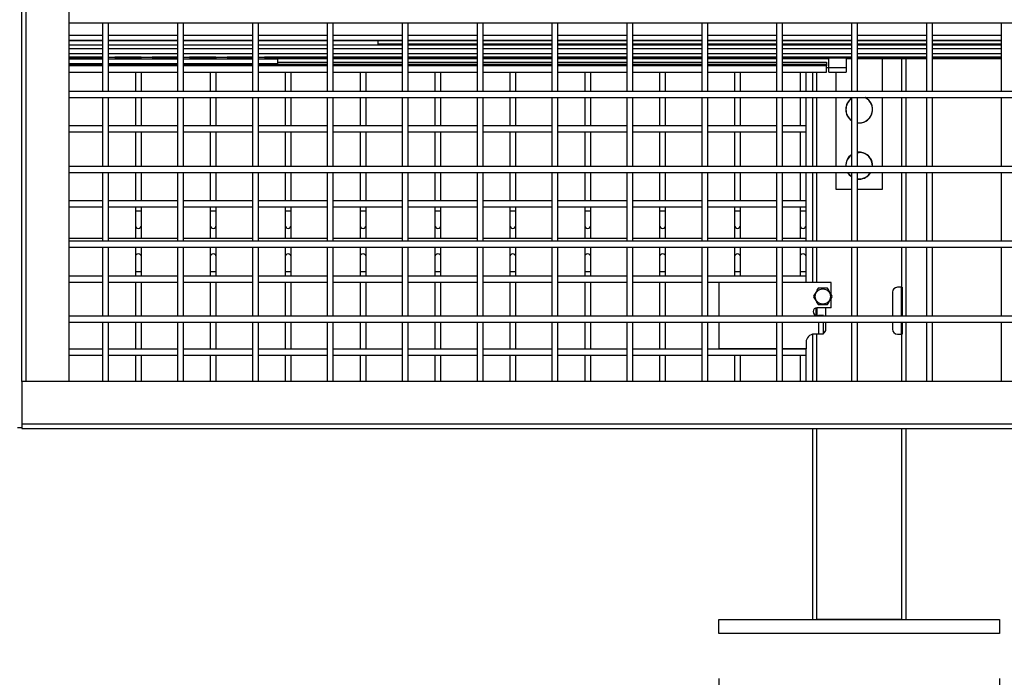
# Model space of a CAD drawing. Header units: inches. Extents: x 0.2 to 10.8, y 0.2 to 8.2.
# Tile 7 of 42: x 2.623 to 3.719, y 2.018 to 2.75. Entities that reach past the tile are written whole.
import ezdxf

# ---------------------------------------------------------------- set-up
doc = ezdxf.new("R2010")
doc.units = ezdxf.units.IN
doc.header["$MEASUREMENT"] = 0
doc.layers.add('DIMENSIONS', color=140, linetype='Continuous', lineweight=25)
doc.styles.add('SLDTEXTSTYLE0', font='TXT', dxfattribs={"width": 0.7})
doc.dimstyles.new('SLDDIMSTYLE0', dxfattribs={"dimtxt": 0.084961, "dimasz": 0.13, "dimexe": 0, "dimexo": 0.0625, "dimgap": 0.02124, "dimtad": 0, "dimtih": 1, "dimtoh": 1, "dimlfac": 24, "dimrnd": 1e-09, "dimzin": 12, "dimdsep": 46, "dimtxsty": 'SLDTEXTSTYLE0', "dimsah": 1, "dimcen": 0.09, "dimadec": 0, "dimazin": 3, "dimtfac": 1, "dimtofl": 0, "dimtmove": 0, "dimatfit": 3, "dimfxl": 0, "dimfrac": 2, "dimtolj": 1, "dimtzin": 12, "dimarcsym": 0})
doc.dimstyles.new('SLDDIMSTYLE1', dxfattribs={"dimtxt": 0.084961, "dimasz": 0.13, "dimexe": 0, "dimexo": 0.0625, "dimgap": 0.02124, "dimtad": 0, "dimtih": 1, "dimtoh": 1, "dimlfac": 24, "dimrnd": 1e-09, "dimzin": 4, "dimdsep": 46, "dimtxsty": 'SLDTEXTSTYLE0', "dimsah": 1, "dimcen": 0.09, "dimadec": 0, "dimazin": 1, "dimtfac": 1, "dimtmove": 0, "dimatfit": 0, "dimfxl": 0, "dimfrac": 2, "dimtolj": 1, "dimtzin": 12, "dimarcsym": 0})

# ---------------------------------------------------------------- blocks, each defined once
blk = doc.blocks.new('_D_3')
at = {"layer": 'DIMENSIONS'}
for p, q in [((1.6822, 2.0171), (1.6822, 1.3894)), ((3.4009, 2.0171), (3.4009, 1.3894)), ((1.6822, 1.5144), (2.2298, 1.5144)), ((2.3449, 1.5144), (2.3164, 1.5144)), ((2.3164, 1.5144), (2.3164, 1.3793)), ((2.7388, 1.5144), (2.7673, 1.5144)), ((2.7673, 1.5144), (2.7673, 1.3793)), ((3.4009, 1.5144), (2.8539, 1.5144)), ((2.3164, 1.3793), (2.3449, 1.3793)), ((2.7673, 1.3793), (2.7388, 1.3793))]:
    blk.add_line(p, q, dxfattribs=at)
for points in [[(1.6822, 1.5144), (1.8122, 1.4944), (1.8122, 1.5344)], [(3.4009, 1.5144), (3.2709, 1.5344), (3.2709, 1.4944)]]:
    blk.add_solid(points, dxfattribs=at)
at = {"layer": 'DIMENSIONS', "char_height": 0.08333, "attachment_point": 1, "style": 'SLDTEXTSTYLE0'}
for s, insert in [('41.25', (2.3803, 1.6408)), ('1047.8', (2.3449, 1.4868))]:
    blk.add_mtext(s, dxfattribs=dict(at, insert=insert))
blk = doc.blocks.new('_D_4')
at = {"layer": 'DIMENSIONS'}
for p, q in [((3.4009, 2.0171), (3.4009, 1.7484)), ((3.7134, 2.0171), (3.7134, 1.7484)), ((3.4009, 1.8734), (3.1509, 1.8734)), ((3.7134, 1.8734), (3.9325, 1.8734)), ((4.0477, 1.8734), (4.0191, 1.8734)), ((4.0191, 1.8734), (4.0191, 1.7384)), ((4.3708, 1.8734), (4.3993, 1.8734)), ((4.3993, 1.8734), (4.3993, 1.7384)), ((4.0191, 1.7384), (4.0477, 1.7384)), ((4.3993, 1.7384), (4.3708, 1.7384))]:
    blk.add_line(p, q, dxfattribs=at)
for points in [[(3.4009, 1.8734), (3.2709, 1.8934), (3.2709, 1.8534)], [(3.7134, 1.8734), (3.8434, 1.8534), (3.8434, 1.8934)]]:
    blk.add_solid(points, dxfattribs=at)
at = {"layer": 'DIMENSIONS', "char_height": 0.08333, "attachment_point": 1, "style": 'SLDTEXTSTYLE0'}
for s, insert in [('7.50', (4.083, 1.9998)), ('190.5', (4.0477, 1.8458))]:
    blk.add_mtext(s, dxfattribs=dict(at, insert=insert))
blk = doc.blocks.new('_D_5')
at = {"layer": 'DIMENSIONS'}
for p, q in [((3.7134, 2.0171), (3.7134, 1.3894)), ((5.4322, 2.0171), (5.4322, 1.3894)), ((3.7134, 1.5144), (4.3208, 1.5144)), ((4.4359, 1.5144), (4.4074, 1.5144)), ((4.4074, 1.5144), (4.4074, 1.3793)), ((4.8298, 1.5144), (4.8583, 1.5144)), ((4.8583, 1.5144), (4.8583, 1.3793)), ((5.4322, 1.5144), (4.9449, 1.5144)), ((4.4074, 1.3793), (4.4359, 1.3793)), ((4.8583, 1.3793), (4.8298, 1.3793))]:
    blk.add_line(p, q, dxfattribs=at)
for points in [[(3.7134, 1.5144), (3.8434, 1.4944), (3.8434, 1.5344)], [(5.4322, 1.5144), (5.3022, 1.5344), (5.3022, 1.4944)]]:
    blk.add_solid(points, dxfattribs=at)
at = {"layer": 'DIMENSIONS', "char_height": 0.08333, "attachment_point": 1, "style": 'SLDTEXTSTYLE0'}
for s, insert in [('41.25', (4.4713, 1.6408)), ('1047.8', (4.4359, 1.4868))]:
    blk.add_mtext(s, dxfattribs=dict(at, insert=insert))

msp = doc.modelspace()

# ---------------------------------------------------------------- linework, layer by layer
for p, q in [((2.62564, 2.34758), (2.62564, 4.9942)), ((2.63044, 2.34758), (2.63044, 4.9942)), ((2.67772, 4.9942), (2.67772, 2.34758)), ((2.67772, 2.74716), (4.52147, 2.74716)), ((2.71532, 2.74716), (2.71532, 2.67049)), ((2.72199, 2.67049), (2.72199, 2.74716)), ((2.79866, 2.74716), (2.79866, 2.67049)), ((2.80532, 2.67049), (2.80532, 2.74716)), ((2.88199, 2.74716), (2.88199, 2.67049)), ((2.88866, 2.67049), (2.88866, 2.74716)), ((2.96532, 2.74716), (2.96532, 2.67049)), ((2.97199, 2.67049), (2.97199, 2.74716)), ((3.04866, 2.74716), (3.04866, 2.67049)), ((3.05532, 2.67049), (3.05532, 2.74716)), ((3.13199, 2.74716), (3.13199, 2.67049)), ((3.13866, 2.67049), (3.13866, 2.74716)), ((3.21532, 2.74716), (3.21532, 2.67049)), ((3.22199, 2.67049), (3.22199, 2.74716)), ((3.29866, 2.74716), (3.29866, 2.67049)), ((3.30532, 2.67049), (3.30532, 2.74716)), ((3.38199, 2.74716), (3.38199, 2.67049)), ((3.38866, 2.67049), (3.38866, 2.74716)), ((3.46532, 2.74716), (3.46532, 2.67049)), ((3.47199, 2.67049), (3.47199, 2.74716)), ((3.54866, 2.74716), (3.54866, 2.67049)), ((3.55532, 2.67049), (3.55532, 2.74716)), ((3.63199, 2.74716), (3.63199, 2.67049)), ((3.63866, 2.67049), (3.63866, 2.74716)), ((3.71532, 2.74716), (3.71532, 2.67049)), ((2.71532, 2.73289), (2.67772, 2.73289)), ((2.79866, 2.73289), (2.72199, 2.73289)), ((2.88199, 2.73289), (2.80532, 2.73289)), ((2.96532, 2.73289), (2.88866, 2.73289)), ((3.04866, 2.73289), (2.97199, 2.73289)), ((3.13199, 2.73289), (3.05532, 2.73289)), ((3.21532, 2.73289), (3.13866, 2.73289)), ((3.29866, 2.73289), (3.22199, 2.73289)), ((3.38199, 2.73289), (3.30532, 2.73289)), ((3.46532, 2.73289), (3.38866, 2.73289)), ((3.54866, 2.73289), (3.47199, 2.73289)), ((3.63199, 2.73289), (3.55532, 2.73289)), ((3.71532, 2.73289), (3.63866, 2.73289)), ((2.67772, 2.72778), (2.71532, 2.72778)), ((2.67772, 2.72728), (2.71532, 2.72728)), ((2.67772, 2.72233), (2.71532, 2.72233)), ((2.71532, 2.72208), (2.67772, 2.72208)), ((2.67772, 2.71838), (2.71532, 2.71838)), ((2.72199, 2.72778), (2.79866, 2.72778)), ((2.72199, 2.72728), (2.79866, 2.72728)), ((2.72199, 2.72233), (2.79866, 2.72233)), ((2.79866, 2.72208), (2.72199, 2.72208)), ((2.72199, 2.71838), (2.79866, 2.71838)), ((2.80532, 2.72778), (2.88199, 2.72778)), ((2.80532, 2.72728), (2.88199, 2.72728)), ((2.80532, 2.72233), (2.88199, 2.72233)), ((2.88199, 2.72208), (2.80532, 2.72208)), ((2.80532, 2.71838), (2.88199, 2.71838)), ((2.88866, 2.72778), (2.96532, 2.72778)), ((2.88866, 2.72728), (2.96532, 2.72728)), ((2.88866, 2.72233), (2.96532, 2.72233)), ((2.96532, 2.72208), (2.88866, 2.72208)), ((2.88866, 2.71838), (2.96532, 2.71838)), ((2.97199, 2.72778), (3.04866, 2.72778)), ((2.97199, 2.72728), (3.04866, 2.72728)), ((2.97199, 2.72233), (3.03711, 2.72233)), ((3.04866, 2.72208), (2.97199, 2.72208)), ((2.97199, 2.71838), (3.04866, 2.71838)), ((3.02209, 2.72336), (3.02209, 2.72723)), ((3.04866, 2.72723), (3.02209, 2.72723)), ((3.04866, 2.72336), (3.02209, 2.72336)), ((3.04856, 2.72208), (3.04869, 2.72233)), ((3.05532, 2.72778), (3.13199, 2.72778)), ((3.05532, 2.72728), (3.13199, 2.72728)), ((3.13199, 2.72723), (3.05532, 2.72723)), ((3.13199, 2.72336), (3.05532, 2.72336)), ((3.05532, 2.72233), (3.07877, 2.72233)), ((3.13199, 2.72208), (3.05532, 2.72208)), ((3.05532, 2.71838), (3.13199, 2.71838)), ((3.09023, 2.72208), (3.09078, 2.72336)), ((3.09036, 2.72233), (3.12044, 2.72233)), ((3.13189, 2.72208), (3.13203, 2.72233)), ((3.13866, 2.72778), (3.21532, 2.72778)), ((3.13866, 2.72728), (3.21532, 2.72728)), ((3.21532, 2.72723), (3.13866, 2.72723)), ((3.21532, 2.72336), (3.13866, 2.72336)), ((3.13866, 2.72233), (3.16211, 2.72233)), ((3.21532, 2.72208), (3.13866, 2.72208)), ((3.13866, 2.71838), (3.21532, 2.71838)), ((3.17356, 2.72208), (3.17412, 2.72336)), ((3.17369, 2.72233), (3.20377, 2.72233)), ((3.21523, 2.72208), (3.21536, 2.72233)), ((3.22199, 2.72778), (3.29866, 2.72778)), ((3.22199, 2.72728), (3.29866, 2.72728)), ((3.29866, 2.72723), (3.22199, 2.72723)), ((3.29866, 2.72336), (3.22199, 2.72336)), ((3.22199, 2.72233), (3.29866, 2.72233)), ((3.29866, 2.72208), (3.22199, 2.72208)), ((3.22199, 2.71838), (3.29866, 2.71838)), ((3.30532, 2.72778), (3.38199, 2.72778)), ((3.30532, 2.72728), (3.38199, 2.72728)), ((3.38199, 2.72723), (3.30532, 2.72723)), ((3.38199, 2.72336), (3.30532, 2.72336)), ((3.30532, 2.72233), (3.38199, 2.72233)), ((3.38199, 2.72208), (3.30532, 2.72208)), ((3.30532, 2.71838), (3.38199, 2.71838)), ((3.38866, 2.72778), (3.46532, 2.72778)), ((3.38866, 2.72728), (3.46532, 2.72728)), ((3.46532, 2.72723), (3.38866, 2.72723)), ((3.46532, 2.72336), (3.38866, 2.72336)), ((3.38866, 2.72233), (3.46532, 2.72233)), ((3.46532, 2.72208), (3.38866, 2.72208)), ((3.38866, 2.71838), (3.46532, 2.71838)), ((3.47199, 2.72778), (3.54866, 2.72778)), ((3.47199, 2.72728), (3.54866, 2.72728)), ((3.54866, 2.72723), (3.47199, 2.72723)), ((3.54866, 2.72336), (3.47199, 2.72336)), ((3.47199, 2.72233), (3.54866, 2.72233)), ((3.54866, 2.72208), (3.47199, 2.72208)), ((3.47199, 2.71838), (3.54866, 2.71838)), ((3.55532, 2.72778), (3.63199, 2.72778)), ((3.55532, 2.72728), (3.63199, 2.72728)), ((3.63199, 2.72723), (3.55532, 2.72723)), ((3.63199, 2.72336), (3.55532, 2.72336)), ((3.55532, 2.72233), (3.63199, 2.72233)), ((3.63199, 2.72208), (3.55532, 2.72208)), ((3.55532, 2.71838), (3.63199, 2.71838)), ((3.63866, 2.72778), (3.71532, 2.72778)), ((3.63866, 2.72728), (3.71532, 2.72728)), ((3.71532, 2.72723), (3.63866, 2.72723)), ((3.71532, 2.72336), (3.63866, 2.72336)), ((3.63866, 2.72233), (3.71532, 2.72233)), ((3.71532, 2.72208), (3.63866, 2.72208)), ((3.63866, 2.71838), (3.71532, 2.71838)), ((2.71532, 2.71247), (2.67772, 2.71247)), ((2.67772, 2.7088), (2.71532, 2.7088)), ((2.71532, 2.7086), (2.67772, 2.7086)), ((2.67772, 2.7071), (2.71532, 2.7071)), ((2.71532, 2.70643), (2.67772, 2.70643)), ((2.71532, 2.70667), (2.71523, 2.70643)), ((2.79866, 2.71247), (2.72199, 2.71247)), ((2.72199, 2.7088), (2.79866, 2.7088)), ((2.79866, 2.70643), (2.72199, 2.70643)), ((2.75808, 2.7086), (2.72878, 2.7086)), ((2.72969, 2.7071), (2.75717, 2.7071)), ((2.79866, 2.7086), (2.77045, 2.7086)), ((2.77136, 2.7071), (2.79866, 2.7071)), ((2.79866, 2.70667), (2.79857, 2.70643)), ((2.88199, 2.71247), (2.80532, 2.71247)), ((2.80532, 2.7088), (2.88199, 2.7088)), ((2.88199, 2.70643), (2.80532, 2.70643)), ((2.84142, 2.7086), (2.81212, 2.7086)), ((2.81303, 2.7071), (2.8405, 2.7071)), ((2.88199, 2.7086), (2.85378, 2.7086)), ((2.85469, 2.7071), (2.88199, 2.7071)), ((2.88199, 2.70667), (2.8819, 2.70643)), ((2.96532, 2.71247), (2.88866, 2.71247)), ((2.88866, 2.7088), (2.96532, 2.7088)), ((2.9101, 2.70643), (2.88866, 2.70643)), ((2.96532, 2.7086), (2.89545, 2.7086)), ((2.89636, 2.7071), (2.96532, 2.7071)), ((2.9101, 2.70643), (2.9101, 2.70122)), ((3.04866, 2.71247), (2.97199, 2.71247)), ((2.97199, 2.7088), (3.04866, 2.7088)), ((3.04866, 2.7086), (2.97199, 2.7086)), ((2.97199, 2.7071), (3.04866, 2.7071)), ((3.13199, 2.71247), (3.05532, 2.71247)), ((3.05532, 2.7088), (3.13199, 2.7088)), ((3.13199, 2.7086), (3.05532, 2.7086)), ((3.05532, 2.7071), (3.13199, 2.7071)), ((3.21532, 2.71247), (3.13866, 2.71247)), ((3.13866, 2.7088), (3.21532, 2.7088)), ((3.21532, 2.7086), (3.13866, 2.7086)), ((3.13866, 2.7071), (3.21532, 2.7071)), ((3.29866, 2.71247), (3.22199, 2.71247)), ((3.22199, 2.7088), (3.29866, 2.7088)), ((3.29866, 2.7086), (3.22199, 2.7086)), ((3.22199, 2.7071), (3.29866, 2.7071)), ((3.38199, 2.71247), (3.30532, 2.71247)), ((3.30532, 2.7088), (3.38199, 2.7088)), ((3.38199, 2.7086), (3.30532, 2.7086)), ((3.30532, 2.7071), (3.38199, 2.7071)), ((3.46532, 2.71247), (3.38866, 2.71247)), ((3.38866, 2.7088), (3.46532, 2.7088)), ((3.46532, 2.7086), (3.38866, 2.7086)), ((3.38866, 2.7071), (3.46532, 2.7071)), ((3.54866, 2.71247), (3.47199, 2.71247)), ((3.47199, 2.7088), (3.54866, 2.7088)), ((3.54866, 2.7086), (3.47199, 2.7086)), ((3.47199, 2.7071), (3.52329, 2.7071)), ((3.54287, 2.70756), (3.52329, 2.70756)), ((3.52329, 2.69698), (3.52329, 2.70756)), ((3.54287, 2.70756), (3.54287, 2.69692)), ((3.54287, 2.7071), (3.54866, 2.7071)), ((3.63199, 2.71247), (3.55532, 2.71247)), ((3.55532, 2.7088), (3.63199, 2.7088)), ((3.63199, 2.7086), (3.55532, 2.7086)), ((3.55532, 2.7071), (3.63199, 2.7071)), ((3.58324, 2.67049), (3.58324, 2.7071)), ((3.60428, 2.7071), (3.60428, 2.67049)), ((3.60928, 2.67049), (3.60928, 2.7071)), ((3.71532, 2.71247), (3.63866, 2.71247)), ((3.63866, 2.7088), (3.71532, 2.7088)), ((3.71532, 2.7086), (3.63866, 2.7086)), ((3.63866, 2.7071), (3.71532, 2.7071)), ((2.71532, 2.70122), (2.67772, 2.70122)), ((2.71532, 2.70061), (2.67772, 2.70061)), ((2.71532, 2.699), (2.67772, 2.699)), ((2.71523, 2.70122), (2.71532, 2.70098)), ((2.79866, 2.70122), (2.72199, 2.70122)), ((2.79866, 2.70061), (2.72199, 2.70061)), ((2.79866, 2.699), (2.72199, 2.699)), ((2.72971, 2.7006), (2.72996, 2.70122)), ((2.77138, 2.7006), (2.77163, 2.70122)), ((2.79857, 2.70122), (2.79866, 2.70098)), ((2.88199, 2.70122), (2.80532, 2.70122)), ((2.88199, 2.70061), (2.80532, 2.70061)), ((2.88199, 2.699), (2.80532, 2.699)), ((2.81305, 2.7006), (2.8133, 2.70122)), ((2.85471, 2.7006), (2.85496, 2.70122)), ((2.8819, 2.70122), (2.88199, 2.70098)), ((2.9101, 2.70122), (2.88866, 2.70122)), ((2.96532, 2.70061), (2.88866, 2.70061)), ((2.96532, 2.699), (2.88866, 2.699)), ((2.89638, 2.7006), (2.89663, 2.70122)), ((2.9101, 2.7032), (2.96532, 2.7032)), ((2.97199, 2.7032), (3.04866, 2.7032)), ((3.04866, 2.70061), (2.97199, 2.70061)), ((3.04866, 2.699), (2.97199, 2.699)), ((3.05532, 2.7032), (3.13199, 2.7032)), ((3.13199, 2.70061), (3.05532, 2.70061)), ((3.13199, 2.699), (3.05532, 2.699)), ((3.13866, 2.7032), (3.21532, 2.7032)), ((3.21532, 2.70061), (3.13866, 2.70061)), ((3.21532, 2.699), (3.13866, 2.699)), ((3.22199, 2.7032), (3.29866, 2.7032)), ((3.29866, 2.70061), (3.22199, 2.70061)), ((3.29866, 2.699), (3.22199, 2.699)), ((3.30532, 2.7032), (3.38199, 2.7032)), ((3.38199, 2.70061), (3.30532, 2.70061)), ((3.38199, 2.699), (3.30532, 2.699)), ((3.38866, 2.7032), (3.46532, 2.7032)), ((3.46532, 2.70061), (3.38866, 2.70061)), ((3.46532, 2.699), (3.38866, 2.699)), ((3.47199, 2.7032), (3.52079, 2.7032)), ((3.52079, 2.70061), (3.47199, 2.70061)), ((3.52079, 2.699), (3.47199, 2.699)), ((3.52079, 2.7032), (3.52079, 2.70061)), ((3.52079, 2.70061), (3.52079, 2.699)), ((3.52079, 2.69197), (3.52079, 2.699)), ((3.52079, 2.69727), (3.52329, 2.69727)), ((3.54287, 2.69692), (3.52329, 2.69698)), ((3.52329, 2.692), (3.52329, 2.69698)), ((3.54287, 2.69692), (3.54287, 2.692)), ((2.67772, 2.69197), (2.71532, 2.69197)), ((2.72199, 2.69197), (2.79866, 2.69197)), ((2.75178, 2.69197), (2.75178, 2.67049)), ((2.75844, 2.67049), (2.75844, 2.69197)), ((2.80532, 2.69197), (2.88199, 2.69197)), ((2.83511, 2.69197), (2.83511, 2.67049)), ((2.84178, 2.67049), (2.84178, 2.69197)), ((2.88866, 2.69197), (2.96532, 2.69197)), ((2.91844, 2.69197), (2.91844, 2.67049)), ((2.92511, 2.67049), (2.92511, 2.69197)), ((2.97199, 2.69197), (3.04866, 2.69197)), ((3.00178, 2.69197), (3.00178, 2.67049)), ((3.00844, 2.67049), (3.00844, 2.69197)), ((3.05532, 2.69197), (3.13199, 2.69197)), ((3.08511, 2.69197), (3.08511, 2.67049)), ((3.09178, 2.67049), (3.09178, 2.69197)), ((3.13866, 2.69197), (3.21532, 2.69197)), ((3.16844, 2.69197), (3.16844, 2.67049)), ((3.17511, 2.67049), (3.17511, 2.69197)), ((3.22199, 2.69197), (3.29866, 2.69197)), ((3.25178, 2.69197), (3.25178, 2.67049)), ((3.25844, 2.67049), (3.25844, 2.69197)), ((3.30532, 2.69197), (3.38199, 2.69197)), ((3.33511, 2.69197), (3.33511, 2.67049)), ((3.34178, 2.67049), (3.34178, 2.69197)), ((3.38866, 2.69197), (3.46532, 2.69197)), ((3.41844, 2.69197), (3.41844, 2.67049)), ((3.42511, 2.67049), (3.42511, 2.69197)), ((3.47199, 2.69197), (3.52079, 2.69197)), ((3.49136, 2.69197), (3.49136, 2.67049)), ((3.49803, 2.67049), (3.49803, 2.69197)), ((3.50511, 2.69197), (3.50511, 2.67049)), ((3.51011, 2.67049), (3.51011, 2.69197)), ((3.52329, 2.692), (3.54287, 2.692)), ((3.53115, 2.692), (3.53115, 2.67049)), ((4.52147, 2.67049), (2.67772, 2.67049)), ((2.67772, 2.66383), (4.52147, 2.66383)), ((2.71532, 2.66383), (2.71532, 2.58716)), ((2.72199, 2.58716), (2.72199, 2.66383)), ((2.75178, 2.66383), (2.75178, 2.63219)), ((2.75844, 2.63219), (2.75844, 2.66383)), ((2.79866, 2.66383), (2.79866, 2.58716)), ((2.80532, 2.58716), (2.80532, 2.66383)), ((2.83511, 2.66383), (2.83511, 2.63219)), ((2.84178, 2.63219), (2.84178, 2.66383)), ((2.88199, 2.66383), (2.88199, 2.58716)), ((2.88866, 2.58716), (2.88866, 2.66383)), ((2.91844, 2.66383), (2.91844, 2.63219)), ((2.92511, 2.63219), (2.92511, 2.66383)), ((2.96532, 2.66383), (2.96532, 2.58716)), ((2.97199, 2.58716), (2.97199, 2.66383)), ((3.00178, 2.66383), (3.00178, 2.63219)), ((3.00844, 2.63219), (3.00844, 2.66383)), ((3.04866, 2.66383), (3.04866, 2.58716)), ((3.05532, 2.58716), (3.05532, 2.66383)), ((3.08511, 2.66383), (3.08511, 2.63219)), ((3.09178, 2.63219), (3.09178, 2.66383)), ((3.13199, 2.66383), (3.13199, 2.58716)), ((3.13866, 2.58716), (3.13866, 2.66383)), ((3.16844, 2.66383), (3.16844, 2.63219)), ((3.17511, 2.63219), (3.17511, 2.66383)), ((3.21532, 2.66383), (3.21532, 2.58716)), ((3.22199, 2.58716), (3.22199, 2.66383)), ((3.25178, 2.66383), (3.25178, 2.63219)), ((3.25844, 2.63219), (3.25844, 2.66383)), ((3.29866, 2.66383), (3.29866, 2.58716)), ((3.30532, 2.58716), (3.30532, 2.66383)), ((3.33511, 2.66383), (3.33511, 2.63219)), ((3.34178, 2.63219), (3.34178, 2.66383)), ((3.38199, 2.66383), (3.38199, 2.58716)), ((3.38866, 2.58716), (3.38866, 2.66383)), ((3.41844, 2.66383), (3.41844, 2.63219)), ((3.42511, 2.63219), (3.42511, 2.66383)), ((3.46532, 2.66383), (3.46532, 2.58716)), ((3.47199, 2.58716), (3.47199, 2.66383)), ((3.49136, 2.66383), (3.49136, 2.63219)), ((3.49803, 2.63219), (3.49803, 2.66383)), ((3.50511, 2.66383), (3.50511, 2.58716)), ((3.51011, 2.58716), (3.51011, 2.66383)), ((3.53115, 2.66383), (3.53115, 2.58716)), ((3.54866, 2.66383), (3.54866, 2.58716)), ((3.55532, 2.58716), (3.55532, 2.66383)), ((3.58324, 2.58716), (3.58324, 2.66383)), ((3.60428, 2.66383), (3.60428, 2.58716)), ((3.60928, 2.58716), (3.60928, 2.66383)), ((3.63199, 2.66383), (3.63199, 2.58716)), ((3.63866, 2.58716), (3.63866, 2.66383)), ((3.71532, 2.66383), (3.71532, 2.58716)), ((2.71532, 2.63219), (2.67772, 2.63219)), ((2.79866, 2.63219), (2.72199, 2.63219)), ((2.88199, 2.63219), (2.80532, 2.63219)), ((2.96532, 2.63219), (2.88866, 2.63219)), ((3.04866, 2.63219), (2.97199, 2.63219)), ((3.13199, 2.63219), (3.05532, 2.63219)), ((3.21532, 2.63219), (3.13866, 2.63219)), ((3.29866, 2.63219), (3.22199, 2.63219)), ((3.38199, 2.63219), (3.30532, 2.63219)), ((3.46532, 2.63219), (3.38866, 2.63219)), ((3.49803, 2.63219), (3.47199, 2.63219)), ((3.49803, 2.62552), (3.49803, 2.63219)), ((3.55532, 2.63559), (3.55719, 2.63547)), ((2.67772, 2.62552), (2.71532, 2.62552)), ((2.72199, 2.62552), (2.79866, 2.62552)), ((2.75178, 2.62552), (2.75178, 2.58716)), ((2.75844, 2.58716), (2.75844, 2.62552)), ((2.80532, 2.62552), (2.88199, 2.62552)), ((2.83511, 2.62552), (2.83511, 2.58716)), ((2.84178, 2.58716), (2.84178, 2.62552)), ((2.88866, 2.62552), (2.96532, 2.62552)), ((2.91844, 2.62552), (2.91844, 2.58716)), ((2.92511, 2.58716), (2.92511, 2.62552)), ((2.97199, 2.62552), (3.04866, 2.62552)), ((3.00178, 2.62552), (3.00178, 2.58716)), ((3.00844, 2.58716), (3.00844, 2.62552)), ((3.05532, 2.62552), (3.13199, 2.62552)), ((3.08511, 2.62552), (3.08511, 2.58716)), ((3.09178, 2.58716), (3.09178, 2.62552)), ((3.13866, 2.62552), (3.21532, 2.62552)), ((3.16844, 2.62552), (3.16844, 2.58716)), ((3.17511, 2.58716), (3.17511, 2.62552)), ((3.22199, 2.62552), (3.29866, 2.62552)), ((3.25178, 2.62552), (3.25178, 2.58716)), ((3.25844, 2.58716), (3.25844, 2.62552)), ((3.30532, 2.62552), (3.38199, 2.62552)), ((3.33511, 2.62552), (3.33511, 2.58716)), ((3.34178, 2.58716), (3.34178, 2.62552)), ((3.38866, 2.62552), (3.46532, 2.62552)), ((3.41844, 2.62552), (3.41844, 2.58716)), ((3.42511, 2.58716), (3.42511, 2.62552)), ((3.47199, 2.62552), (3.49803, 2.62552)), ((3.49136, 2.62552), (3.49136, 2.58716)), ((3.49803, 2.58716), (3.49803, 2.62552)), ((3.55532, 2.60259), (3.55719, 2.60271)), ((4.52147, 2.58716), (2.67772, 2.58716)), ((2.67772, 2.58049), (4.52147, 2.58049)), ((2.71532, 2.58049), (2.71532, 2.50383)), ((2.72199, 2.50383), (2.72199, 2.58049)), ((2.75178, 2.58049), (2.75178, 2.54886)), ((2.75844, 2.54886), (2.75844, 2.58049)), ((2.79866, 2.58049), (2.79866, 2.50383)), ((2.80532, 2.50383), (2.80532, 2.58049)), ((2.83511, 2.58049), (2.83511, 2.54886)), ((2.84178, 2.54886), (2.84178, 2.58049)), ((2.88199, 2.58049), (2.88199, 2.50383)), ((2.88866, 2.50383), (2.88866, 2.58049)), ((2.91844, 2.58049), (2.91844, 2.54886)), ((2.92511, 2.54886), (2.92511, 2.58049)), ((2.96532, 2.58049), (2.96532, 2.50383)), ((2.97199, 2.50383), (2.97199, 2.58049)), ((3.00178, 2.58049), (3.00178, 2.54886)), ((3.00844, 2.54886), (3.00844, 2.58049)), ((3.04866, 2.58049), (3.04866, 2.50383)), ((3.05532, 2.50383), (3.05532, 2.58049)), ((3.08511, 2.58049), (3.08511, 2.54886)), ((3.09178, 2.54886), (3.09178, 2.58049)), ((3.13199, 2.58049), (3.13199, 2.50383)), ((3.13866, 2.50383), (3.13866, 2.58049)), ((3.16844, 2.58049), (3.16844, 2.54886)), ((3.17511, 2.54886), (3.17511, 2.58049)), ((3.21532, 2.58049), (3.21532, 2.50383)), ((3.22199, 2.50383), (3.22199, 2.58049)), ((3.25178, 2.58049), (3.25178, 2.54886)), ((3.25844, 2.54886), (3.25844, 2.58049)), ((3.29866, 2.58049), (3.29866, 2.50383)), ((3.30532, 2.50383), (3.30532, 2.58049)), ((3.33511, 2.58049), (3.33511, 2.54886)), ((3.34178, 2.54886), (3.34178, 2.58049)), ((3.38199, 2.58049), (3.38199, 2.50383)), ((3.38866, 2.50383), (3.38866, 2.58049)), ((3.41844, 2.58049), (3.41844, 2.54886)), ((3.42511, 2.54886), (3.42511, 2.58049)), ((3.46532, 2.58049), (3.46532, 2.50383)), ((3.47199, 2.50383), (3.47199, 2.58049)), ((3.49136, 2.58049), (3.49136, 2.54886)), ((3.49803, 2.54886), (3.49803, 2.58049)), ((3.50511, 2.58049), (3.50511, 2.50383)), ((3.51011, 2.50383), (3.51011, 2.58049)), ((3.53115, 2.58049), (3.53115, 2.56191)), ((3.54866, 2.58049), (3.54866, 2.50383)), ((3.55532, 2.50383), (3.55532, 2.58049)), ((3.58324, 2.56191), (3.58324, 2.58049)), ((3.60428, 2.58049), (3.60428, 2.50383)), ((3.60928, 2.50383), (3.60928, 2.58049)), ((3.63199, 2.58049), (3.63199, 2.50383)), ((3.63866, 2.50383), (3.63866, 2.58049)), ((3.71532, 2.58049), (3.71532, 2.50383)), ((3.55532, 2.57309), (3.55719, 2.57297)), ((3.53115, 2.56191), (3.54866, 2.56191)), ((3.55532, 2.56191), (3.58324, 2.56191)), ((2.71532, 2.54886), (2.67772, 2.54886)), ((2.67772, 2.54219), (2.71532, 2.54219)), ((2.79866, 2.54886), (2.72199, 2.54886)), ((2.72199, 2.54219), (2.79866, 2.54219)), ((2.75178, 2.54219), (2.75178, 2.53781)), ((2.75844, 2.53781), (2.75844, 2.54219)), ((2.88199, 2.54886), (2.80532, 2.54886)), ((2.80532, 2.54219), (2.88199, 2.54219)), ((2.83511, 2.54219), (2.83511, 2.53781)), ((2.84178, 2.53781), (2.84178, 2.54219)), ((2.96532, 2.54886), (2.88866, 2.54886)), ((2.88866, 2.54219), (2.96532, 2.54219)), ((2.91844, 2.54219), (2.91844, 2.53781)), ((2.92511, 2.53781), (2.92511, 2.54219)), ((3.04866, 2.54886), (2.97199, 2.54886)), ((2.97199, 2.54219), (3.04866, 2.54219)), ((3.00178, 2.54219), (3.00178, 2.53781)), ((3.00844, 2.53781), (3.00844, 2.54219)), ((3.13199, 2.54886), (3.05532, 2.54886)), ((3.05532, 2.54219), (3.13199, 2.54219)), ((3.08511, 2.54219), (3.08511, 2.53781)), ((3.09178, 2.53781), (3.09178, 2.54219)), ((3.21532, 2.54886), (3.13866, 2.54886)), ((3.13866, 2.54219), (3.21532, 2.54219)), ((3.16844, 2.54219), (3.16844, 2.53781)), ((3.17511, 2.53781), (3.17511, 2.54219)), ((3.29866, 2.54886), (3.22199, 2.54886)), ((3.22199, 2.54219), (3.29866, 2.54219)), ((3.25178, 2.54219), (3.25178, 2.53781)), ((3.25844, 2.53781), (3.25844, 2.54219)), ((3.38199, 2.54886), (3.30532, 2.54886)), ((3.30532, 2.54219), (3.38199, 2.54219)), ((3.33511, 2.54219), (3.33511, 2.53781)), ((3.34178, 2.53781), (3.34178, 2.54219)), ((3.46532, 2.54886), (3.38866, 2.54886)), ((3.38866, 2.54219), (3.46532, 2.54219)), ((3.41844, 2.54219), (3.41844, 2.53781)), ((3.42511, 2.53781), (3.42511, 2.54219)), ((3.49803, 2.54886), (3.47199, 2.54886)), ((3.47199, 2.54219), (3.49803, 2.54219)), ((3.49136, 2.54219), (3.49136, 2.53781)), ((3.49803, 2.54219), (3.49803, 2.54886)), ((3.49803, 2.53781), (3.49803, 2.54219)), ((2.75178, 2.53781), (2.75178, 2.52135)), ((2.75178, 2.53781), (2.75844, 2.53781)), ((2.75844, 2.52135), (2.75844, 2.53781)), ((2.83511, 2.53781), (2.83511, 2.52135)), ((2.83511, 2.53781), (2.84178, 2.53781)), ((2.84178, 2.52135), (2.84178, 2.53781)), ((2.91844, 2.53781), (2.91844, 2.52135)), ((2.91844, 2.53781), (2.92511, 2.53781)), ((2.92511, 2.52135), (2.92511, 2.53781)), ((3.00178, 2.53781), (3.00178, 2.52135)), ((3.00178, 2.53781), (3.00844, 2.53781)), ((3.00844, 2.52135), (3.00844, 2.53781)), ((3.08511, 2.53781), (3.08511, 2.52135)), ((3.08511, 2.53781), (3.09178, 2.53781)), ((3.09178, 2.52135), (3.09178, 2.53781)), ((3.16844, 2.53781), (3.16844, 2.52135)), ((3.16844, 2.53781), (3.17511, 2.53781)), ((3.17511, 2.52135), (3.17511, 2.53781)), ((3.25178, 2.53781), (3.25178, 2.52135)), ((3.25178, 2.53781), (3.25844, 2.53781)), ((3.25844, 2.52135), (3.25844, 2.53781)), ((3.33511, 2.53781), (3.33511, 2.52135)), ((3.33511, 2.53781), (3.34178, 2.53781)), ((3.34178, 2.52135), (3.34178, 2.53781)), ((3.41844, 2.53781), (3.41844, 2.52135)), ((3.41844, 2.53781), (3.42511, 2.53781)), ((3.42511, 2.52135), (3.42511, 2.53781)), ((3.49136, 2.53781), (3.49136, 2.52135)), ((3.49136, 2.53781), (3.49803, 2.53781)), ((3.49803, 2.52135), (3.49803, 2.53781)), ((2.75178, 2.52135), (2.75178, 2.50689)), ((2.75844, 2.50689), (2.75844, 2.52135)), ((2.83511, 2.52135), (2.83511, 2.50689)), ((2.84178, 2.50689), (2.84178, 2.52135)), ((2.91844, 2.52135), (2.91844, 2.50689)), ((2.92511, 2.50689), (2.92511, 2.52135)), ((3.00178, 2.52135), (3.00178, 2.50689)), ((3.00844, 2.50689), (3.00844, 2.52135)), ((3.08511, 2.52135), (3.08511, 2.50689)), ((3.09178, 2.50689), (3.09178, 2.52135)), ((3.16844, 2.52135), (3.16844, 2.50689)), ((3.17511, 2.50689), (3.17511, 2.52135)), ((3.25178, 2.52135), (3.25178, 2.50689)), ((3.25844, 2.50689), (3.25844, 2.52135)), ((3.33511, 2.52135), (3.33511, 2.50689)), ((3.34178, 2.50689), (3.34178, 2.52135)), ((3.41844, 2.52135), (3.41844, 2.50689)), ((3.42511, 2.50689), (3.42511, 2.52135)), ((3.49136, 2.52135), (3.49136, 2.50689)), ((3.49803, 2.50689), (3.49803, 2.52135)), ((2.71532, 2.50689), (2.67772, 2.50689)), ((4.52147, 2.50383), (2.67772, 2.50383)), ((2.79866, 2.50689), (2.72199, 2.50689)), ((2.88199, 2.50689), (2.80532, 2.50689)), ((2.96532, 2.50689), (2.88866, 2.50689)), ((3.04866, 2.50689), (2.97199, 2.50689)), ((3.13199, 2.50689), (3.05532, 2.50689)), ((3.21532, 2.50689), (3.13866, 2.50689)), ((3.29866, 2.50689), (3.22199, 2.50689)), ((3.38199, 2.50689), (3.30532, 2.50689)), ((3.46532, 2.50689), (3.38866, 2.50689)), ((3.49803, 2.50689), (3.47199, 2.50689)), ((3.49803, 2.50383), (3.49803, 2.50689)), ((2.67772, 2.49716), (4.52147, 2.49716)), ((2.71532, 2.49716), (2.71532, 2.42049)), ((2.72199, 2.42049), (2.72199, 2.49716)), ((2.75178, 2.49716), (2.75178, 2.48648)), ((2.75844, 2.48648), (2.75844, 2.49716)), ((2.79866, 2.49716), (2.79866, 2.42049)), ((2.80532, 2.42049), (2.80532, 2.49716)), ((2.83511, 2.49716), (2.83511, 2.48648)), ((2.84178, 2.48648), (2.84178, 2.49716)), ((2.88199, 2.49716), (2.88199, 2.42049)), ((2.88866, 2.42049), (2.88866, 2.49716)), ((2.91844, 2.49716), (2.91844, 2.48648)), ((2.92511, 2.48648), (2.92511, 2.49716)), ((2.96532, 2.49716), (2.96532, 2.42049)), ((2.97199, 2.42049), (2.97199, 2.49716)), ((3.00178, 2.49716), (3.00178, 2.48648)), ((3.00844, 2.48648), (3.00844, 2.49716)), ((3.04866, 2.49716), (3.04866, 2.42049)), ((3.05532, 2.42049), (3.05532, 2.49716)), ((3.08511, 2.49716), (3.08511, 2.48648)), ((3.09178, 2.48648), (3.09178, 2.49716)), ((3.13199, 2.49716), (3.13199, 2.42049)), ((3.13866, 2.42049), (3.13866, 2.49716)), ((3.16844, 2.49716), (3.16844, 2.48648)), ((3.17511, 2.48648), (3.17511, 2.49716)), ((3.21532, 2.49716), (3.21532, 2.42049)), ((3.22199, 2.42049), (3.22199, 2.49716)), ((3.25178, 2.49716), (3.25178, 2.48648)), ((3.25844, 2.48648), (3.25844, 2.49716)), ((3.29866, 2.49716), (3.29866, 2.42049)), ((3.30532, 2.42049), (3.30532, 2.49716)), ((3.33511, 2.49716), (3.33511, 2.48648)), ((3.34178, 2.48648), (3.34178, 2.49716)), ((3.38199, 2.49716), (3.38199, 2.42049)), ((3.38866, 2.42049), (3.38866, 2.49716)), ((3.41844, 2.49716), (3.41844, 2.48648)), ((3.42511, 2.48648), (3.42511, 2.49716)), ((3.46532, 2.49716), (3.46532, 2.42049)), ((3.47199, 2.42049), (3.47199, 2.49716)), ((3.49136, 2.49716), (3.49136, 2.48648)), ((3.49803, 2.48648), (3.49803, 2.49716)), ((3.50511, 2.49716), (3.50511, 2.45774)), ((3.51011, 2.45774), (3.51011, 2.49716)), ((3.54866, 2.49716), (3.54866, 2.42049)), ((3.55532, 2.42049), (3.55532, 2.49716)), ((3.60428, 2.49716), (3.60428, 2.45253)), ((3.60928, 2.42049), (3.60928, 2.49716)), ((3.63199, 2.49716), (3.63199, 2.42049)), ((3.63866, 2.42049), (3.63866, 2.49716)), ((3.71532, 2.49716), (3.71532, 2.42049)), ((2.75178, 2.48648), (2.75178, 2.47002)), ((2.75844, 2.47002), (2.75844, 2.48648)), ((2.83511, 2.48648), (2.83511, 2.47002)), ((2.84178, 2.47002), (2.84178, 2.48648)), ((2.91844, 2.48648), (2.91844, 2.47002)), ((2.92511, 2.47002), (2.92511, 2.48648)), ((3.00178, 2.48648), (3.00178, 2.47002)), ((3.00844, 2.47002), (3.00844, 2.48648)), ((3.08511, 2.48648), (3.08511, 2.47002)), ((3.09178, 2.47002), (3.09178, 2.48648)), ((3.16844, 2.48648), (3.16844, 2.47002)), ((3.17511, 2.47002), (3.17511, 2.48648)), ((3.25178, 2.48648), (3.25178, 2.47002)), ((3.25844, 2.47002), (3.25844, 2.48648)), ((3.33511, 2.48648), (3.33511, 2.47002)), ((3.34178, 2.47002), (3.34178, 2.48648)), ((3.41844, 2.48648), (3.41844, 2.47002)), ((3.42511, 2.47002), (3.42511, 2.48648)), ((3.49136, 2.48648), (3.49136, 2.47002)), ((3.49803, 2.47002), (3.49803, 2.48648)), ((2.75178, 2.47002), (2.75178, 2.46492)), ((2.75178, 2.47002), (2.75511, 2.47002)), ((2.75511, 2.47002), (2.75844, 2.47002)), ((2.75844, 2.46492), (2.75844, 2.47002)), ((2.83511, 2.47002), (2.83511, 2.46492)), ((2.83511, 2.47002), (2.83844, 2.47002)), ((2.83844, 2.47002), (2.84178, 2.47002)), ((2.84178, 2.46492), (2.84178, 2.47002)), ((2.91844, 2.47002), (2.91844, 2.46492)), ((2.91844, 2.47002), (2.92178, 2.47002)), ((2.92178, 2.47002), (2.92511, 2.47002)), ((2.92511, 2.46492), (2.92511, 2.47002)), ((3.00178, 2.47002), (3.00178, 2.46492)), ((3.00178, 2.47002), (3.00511, 2.47002)), ((3.00511, 2.47002), (3.00844, 2.47002)), ((3.00844, 2.46492), (3.00844, 2.47002)), ((3.08511, 2.47002), (3.08511, 2.46492)), ((3.08511, 2.47002), (3.08844, 2.47002)), ((3.08844, 2.47002), (3.09178, 2.47002)), ((3.09178, 2.46492), (3.09178, 2.47002)), ((3.16844, 2.47002), (3.16844, 2.46492)), ((3.16844, 2.47002), (3.17178, 2.47002)), ((3.17178, 2.47002), (3.17511, 2.47002)), ((3.17511, 2.46492), (3.17511, 2.47002)), ((3.25178, 2.47002), (3.25178, 2.46492)), ((3.25178, 2.47002), (3.25511, 2.47002)), ((3.25511, 2.47002), (3.25844, 2.47002)), ((3.25844, 2.46492), (3.25844, 2.47002)), ((3.33511, 2.47002), (3.33511, 2.46492)), ((3.33511, 2.47002), (3.33844, 2.47002)), ((3.33844, 2.47002), (3.34178, 2.47002)), ((3.34178, 2.46492), (3.34178, 2.47002)), ((3.41844, 2.47002), (3.41844, 2.46492)), ((3.41844, 2.47002), (3.42178, 2.47002)), ((3.42178, 2.47002), (3.42511, 2.47002)), ((3.42511, 2.46492), (3.42511, 2.47002)), ((3.49136, 2.47002), (3.49136, 2.46492)), ((3.49136, 2.47002), (3.49469, 2.47002)), ((3.49469, 2.47002), (3.49803, 2.47002)), ((3.49803, 2.46492), (3.49803, 2.47002)), ((2.71532, 2.46492), (2.67772, 2.46492)), ((2.67772, 2.45826), (2.71532, 2.45826)), ((2.79866, 2.46492), (2.72199, 2.46492)), ((2.72199, 2.45826), (2.79866, 2.45826)), ((2.75178, 2.45826), (2.75178, 2.42049)), ((2.75844, 2.42049), (2.75844, 2.45826)), ((2.88199, 2.46492), (2.80532, 2.46492)), ((2.80532, 2.45826), (2.88199, 2.45826)), ((2.83511, 2.45826), (2.83511, 2.42049)), ((2.84178, 2.42049), (2.84178, 2.45826)), ((2.96532, 2.46492), (2.88866, 2.46492)), ((2.88866, 2.45826), (2.96532, 2.45826)), ((2.91844, 2.45826), (2.91844, 2.42049)), ((2.92511, 2.42049), (2.92511, 2.45826)), ((3.04866, 2.46492), (2.97199, 2.46492)), ((2.97199, 2.45826), (3.04866, 2.45826)), ((3.00178, 2.45826), (3.00178, 2.42049)), ((3.00844, 2.42049), (3.00844, 2.45826)), ((3.13199, 2.46492), (3.05532, 2.46492)), ((3.05532, 2.45826), (3.13199, 2.45826)), ((3.08511, 2.45826), (3.08511, 2.42049)), ((3.09178, 2.42049), (3.09178, 2.45826)), ((3.21532, 2.46492), (3.13866, 2.46492)), ((3.13866, 2.45826), (3.21532, 2.45826)), ((3.16844, 2.45826), (3.16844, 2.42049)), ((3.17511, 2.42049), (3.17511, 2.45826)), ((3.29866, 2.46492), (3.22199, 2.46492)), ((3.22199, 2.45826), (3.29866, 2.45826)), ((3.25178, 2.45826), (3.25178, 2.42049)), ((3.25844, 2.42049), (3.25844, 2.45826)), ((3.38199, 2.46492), (3.30532, 2.46492)), ((3.30532, 2.45826), (3.38199, 2.45826)), ((3.33511, 2.45826), (3.33511, 2.42049)), ((3.34178, 2.42049), (3.34178, 2.45826)), ((3.46532, 2.46492), (3.38866, 2.46492)), ((3.38866, 2.45826), (3.46532, 2.45826)), ((3.4009, 2.45774), (3.4009, 2.42049)), ((3.46532, 2.45774), (3.4009, 2.45774)), ((3.41844, 2.45826), (3.41844, 2.45774)), ((3.42511, 2.45774), (3.42511, 2.45826)), ((3.49803, 2.46492), (3.47199, 2.46492)), ((3.47199, 2.45826), (3.49803, 2.45826)), ((3.5259, 2.45774), (3.47199, 2.45774)), ((3.49136, 2.45826), (3.49136, 2.45774)), ((3.49803, 2.45826), (3.49803, 2.46492)), ((3.49803, 2.45774), (3.49803, 2.45826)), ((3.5259, 2.44468), (3.5259, 2.45774)), ((3.59428, 2.44712), (3.59428, 2.42049)), ((3.60428, 2.45253), (3.59969, 2.45253)), ((3.60428, 2.45253), (3.60511, 2.45253)), ((3.60428, 2.42049), (3.60428, 2.45253)), ((3.60511, 2.45253), (3.60511, 2.42049)), ((3.5259, 2.42962), (3.5259, 2.43997)), ((3.50928, 2.42136), (3.50928, 2.42954)), ((3.5259, 2.42962), (3.51007, 2.42962)), ((3.51007, 2.42128), (3.5119, 2.42128)), ((3.51011, 2.42962), (3.51011, 2.42128)), ((3.51749, 2.42128), (3.5119, 2.42128)), ((3.5119, 2.42128), (3.5119, 2.42049)), ((3.51749, 2.42049), (3.51749, 2.42128)), ((3.52011, 2.42049), (3.52011, 2.42962)), ((4.52147, 2.42049), (2.67772, 2.42049)), ((2.67772, 2.41383), (4.52147, 2.41383)), ((2.71532, 2.41383), (2.71532, 2.34758)), ((2.72199, 2.34758), (2.72199, 2.41383)), ((2.75178, 2.41383), (2.75178, 2.38367)), ((2.75844, 2.38367), (2.75844, 2.41383)), ((2.79866, 2.41383), (2.79866, 2.34758)), ((2.80532, 2.34758), (2.80532, 2.41383)), ((2.83511, 2.41383), (2.83511, 2.38367)), ((2.84178, 2.38367), (2.84178, 2.41383)), ((2.88199, 2.41383), (2.88199, 2.34758)), ((2.88866, 2.34758), (2.88866, 2.41383)), ((2.91844, 2.41383), (2.91844, 2.38367)), ((2.92511, 2.38367), (2.92511, 2.41383)), ((2.96532, 2.41383), (2.96532, 2.34758)), ((2.97199, 2.34758), (2.97199, 2.41383)), ((3.00178, 2.41383), (3.00178, 2.38367)), ((3.00844, 2.38367), (3.00844, 2.41383)), ((3.04866, 2.41383), (3.04866, 2.34758)), ((3.05532, 2.34758), (3.05532, 2.41383)), ((3.08511, 2.41383), (3.08511, 2.38367)), ((3.09178, 2.38367), (3.09178, 2.41383)), ((3.13199, 2.41383), (3.13199, 2.34758)), ((3.13866, 2.34758), (3.13866, 2.41383)), ((3.16844, 2.41383), (3.16844, 2.38367)), ((3.17511, 2.38367), (3.17511, 2.41383)), ((3.21532, 2.41383), (3.21532, 2.34758)), ((3.22199, 2.34758), (3.22199, 2.41383)), ((3.25178, 2.41383), (3.25178, 2.38367)), ((3.25844, 2.38367), (3.25844, 2.41383)), ((3.29866, 2.41383), (3.29866, 2.34758)), ((3.30532, 2.34758), (3.30532, 2.41383)), ((3.33511, 2.41383), (3.33511, 2.38367)), ((3.34178, 2.38367), (3.34178, 2.41383)), ((3.38199, 2.41383), (3.38199, 2.34758)), ((3.38866, 2.34758), (3.38866, 2.41383)), ((3.4009, 2.41383), (3.4009, 2.3842)), ((3.46532, 2.41383), (3.46532, 2.34758)), ((3.47199, 2.34758), (3.47199, 2.41383)), ((3.5119, 2.41383), (3.5119, 2.40045)), ((3.51749, 2.40123), (3.51749, 2.41383)), ((3.52011, 2.40587), (3.52011, 2.41383)), ((3.54866, 2.41383), (3.54866, 2.34758)), ((3.55532, 2.34758), (3.55532, 2.41383)), ((3.59428, 2.41383), (3.59428, 2.40587)), ((3.60428, 2.40045), (3.60428, 2.41383)), ((3.60511, 2.41383), (3.60511, 2.40045)), ((3.60928, 2.34758), (3.60928, 2.41383)), ((3.63199, 2.41383), (3.63199, 2.34758)), ((3.63866, 2.34758), (3.63866, 2.41383)), ((3.71532, 2.41383), (3.71532, 2.34758)), ((3.50511, 2.40023), (3.50511, 2.34758)), ((3.5119, 2.40045), (3.50711, 2.40045)), ((3.51011, 2.34758), (3.51011, 2.40045)), ((3.51747, 2.40045), (3.5119, 2.40045)), ((3.59969, 2.40045), (3.60428, 2.40045)), ((3.60511, 2.40045), (3.60428, 2.40045)), ((3.60428, 2.40045), (3.60428, 2.34758)), ((3.49803, 2.39137), (3.49803, 2.3842)), ((2.71532, 2.38367), (2.67772, 2.38367)), ((2.79866, 2.38367), (2.72199, 2.38367)), ((2.88199, 2.38367), (2.80532, 2.38367)), ((2.96532, 2.38367), (2.88866, 2.38367)), ((3.04866, 2.38367), (2.97199, 2.38367)), ((3.13199, 2.38367), (3.05532, 2.38367)), ((3.21532, 2.38367), (3.13866, 2.38367)), ((3.29866, 2.38367), (3.22199, 2.38367)), ((3.38199, 2.38367), (3.30532, 2.38367)), ((3.46532, 2.38367), (3.38866, 2.38367)), ((3.46532, 2.3842), (3.4009, 2.3842)), ((3.41844, 2.3842), (3.41844, 2.38367)), ((3.42511, 2.38367), (3.42511, 2.3842)), ((3.49803, 2.3842), (3.47199, 2.3842)), ((3.49803, 2.38367), (3.47199, 2.38367)), ((3.49136, 2.3842), (3.49136, 2.38367)), ((3.49803, 2.38367), (3.49803, 2.3842)), ((3.49803, 2.37701), (3.49803, 2.38367)), ((2.67772, 2.37701), (2.71532, 2.37701)), ((2.72199, 2.37701), (2.79866, 2.37701)), ((2.75178, 2.37701), (2.75178, 2.34758)), ((2.75844, 2.34758), (2.75844, 2.37701)), ((2.80532, 2.37701), (2.88199, 2.37701)), ((2.83511, 2.37701), (2.83511, 2.34758)), ((2.84178, 2.34758), (2.84178, 2.37701)), ((2.88866, 2.37701), (2.96532, 2.37701)), ((2.91844, 2.37701), (2.91844, 2.34758)), ((2.92511, 2.34758), (2.92511, 2.37701)), ((2.97199, 2.37701), (3.04866, 2.37701)), ((3.00178, 2.37701), (3.00178, 2.34758)), ((3.00844, 2.34758), (3.00844, 2.37701)), ((3.05532, 2.37701), (3.13199, 2.37701)), ((3.08511, 2.37701), (3.08511, 2.34758)), ((3.09178, 2.34758), (3.09178, 2.37701)), ((3.13866, 2.37701), (3.21532, 2.37701)), ((3.16844, 2.37701), (3.16844, 2.34758)), ((3.17511, 2.34758), (3.17511, 2.37701)), ((3.22199, 2.37701), (3.29866, 2.37701)), ((3.25178, 2.37701), (3.25178, 2.34758)), ((3.25844, 2.34758), (3.25844, 2.37701)), ((3.30532, 2.37701), (3.38199, 2.37701)), ((3.33511, 2.37701), (3.33511, 2.34758)), ((3.34178, 2.34758), (3.34178, 2.37701)), ((3.38866, 2.37701), (3.46532, 2.37701)), ((3.41844, 2.37701), (3.41844, 2.34758)), ((3.42511, 2.34758), (3.42511, 2.37701)), ((3.47199, 2.37701), (3.49803, 2.37701)), ((3.49136, 2.37701), (3.49136, 2.34758)), ((3.49803, 2.34758), (3.49803, 2.37701)), ((2.62564, 2.34758), (2.62564, 2.30029)), ((4.57355, 2.34758), (2.62564, 2.34758)), ((2.62053, 2.29628), (2.62564, 2.29628)), ((2.62564, 2.30029), (2.62564, 2.29549)), ((4.33386, 2.30029), (2.62564, 2.30029)), ((2.62564, 2.29549), (4.32355, 2.29549)), ((3.50511, 2.29549), (3.50511, 2.08274)), ((3.51011, 2.08274), (3.51011, 2.29549)), ((3.60428, 2.29549), (3.60428, 2.08274)), ((3.60928, 2.08274), (3.60928, 2.29549)), ((3.40094, 2.08274), (3.71344, 2.08274)), ((3.40094, 2.06712), (3.40094, 2.08274)), ((3.60428, 2.08274), (3.51011, 2.08274)), ((3.71344, 2.08274), (3.71344, 2.06712)), ((3.71344, 2.06712), (3.40094, 2.06712))]:
    msp.add_line(p, q)
at = {"flags": 128}
for points in [[(3.03669, 2.72336), (3.03703, 2.72247), (3.03724, 2.72208)], [(3.07835, 2.72336), (3.0787, 2.72247), (3.07891, 2.72208)], [(3.12002, 2.72336), (3.12037, 2.72247), (3.12057, 2.72208)], [(3.16169, 2.72336), (3.16203, 2.72247), (3.16224, 2.72208)], [(3.20335, 2.72336), (3.2037, 2.72247), (3.20391, 2.72208)], [(2.72996, 2.70643), (2.72927, 2.70788), (2.72862, 2.7088)], [(2.77163, 2.70643), (2.77094, 2.70788), (2.77029, 2.7088)], [(2.8133, 2.70643), (2.81261, 2.70788), (2.81195, 2.7088)], [(2.85496, 2.70643), (2.85427, 2.70788), (2.85362, 2.7088)], [(2.89663, 2.70643), (2.89594, 2.70788), (2.89529, 2.7088)], [(2.7569, 2.70122), (2.7571, 2.70071), (2.75715, 2.7006)], [(2.84023, 2.70122), (2.84043, 2.70071), (2.84048, 2.7006)]]:
    msp.add_lwpolyline(points, dxfattribs=at)
msp.add_circle((3.51674, 2.44233), 0.00846)
for centre, radius, start, end in [((2.76427, 2.70383), 0.00781, 140.43201, 160.52878), ((2.8476, 2.70383), 0.00781, 140.43201, 160.52878), ((3.55719, 2.65045), 0.01498, 124.75455, 235.24545), ((3.55719, 2.65045), 0.01476, 125.34079, 234.65921), ((3.55719, 2.65045), 0.01476, 262.71319, 64.96199), ((3.55719, 2.65045), 0.01498, 270, 63.24082), ((3.55719, 2.58795), 0.01498, 124.75455, 183.02956), ((3.55719, 2.58795), 0.01476, 125.34079, 183.07412), ((3.55719, 2.58795), 0.01498, 356.97044, 97.18072), ((3.55719, 2.58795), 0.01476, 356.92588, 90), ((3.55719, 2.58795), 0.01498, 209.86207, 235.24545), ((3.55719, 2.58795), 0.01476, 210.34663, 234.65921), ((3.55719, 2.58795), 0.01476, 262.71319, 329.65337), ((3.55719, 2.58795), 0.01498, 270, 330.13793), ((2.75511, 2.52135), 0.00333, 180, 270), ((2.75511, 2.52135), 0.00333, 270, 0), ((2.83844, 2.52135), 0.00333, 180, 270), ((2.83844, 2.52135), 0.00333, 270, 0), ((2.92178, 2.52135), 0.00333, 180, 270), ((2.92178, 2.52135), 0.00333, 270, 0), ((3.00511, 2.52135), 0.00333, 180, 270), ((3.00511, 2.52135), 0.00333, 270, 0), ((3.08844, 2.52135), 0.00333, 180, 270), ((3.08844, 2.52135), 0.00333, 270, 0), ((3.17178, 2.52135), 0.00333, 180, 270), ((3.17178, 2.52135), 0.00333, 270, 0), ((3.25511, 2.52135), 0.00333, 180, 270), ((3.25511, 2.52135), 0.00333, 270, 0), ((3.33844, 2.52135), 0.00333, 180, 270), ((3.33844, 2.52135), 0.00333, 270, 0), ((3.42178, 2.52135), 0.00333, 180, 270), ((3.42178, 2.52135), 0.00333, 270, 0), ((3.49469, 2.52135), 0.00333, 180, 270), ((3.49469, 2.52135), 0.00333, 270, 0), ((2.75511, 2.48648), 0.00333, 0, 180), ((2.83844, 2.48648), 0.00333, 0, 180), ((2.92178, 2.48648), 0.00333, 0, 180), ((3.00511, 2.48648), 0.00333, 0, 180), ((3.08844, 2.48648), 0.00333, 0, 180), ((3.17178, 2.48648), 0.00333, 0, 180), ((3.25511, 2.48648), 0.00333, 0, 180), ((3.33844, 2.48648), 0.00333, 0, 180), ((3.42178, 2.48648), 0.00333, 0, 180), ((3.49469, 2.48648), 0.00333, 0, 180), ((3.59969, 2.44712), 0.00542, 90, 180), ((3.51007, 2.42545), 0.00417, 90, 270), ((3.50711, 2.39137), 0.00908, 90, 180), ((3.51469, 2.40587), 0.00542, 301.02317, 0), ((3.59969, 2.40587), 0.00542, 180, 270)]:
    msp.add_arc(centre, radius, start, end)
for points in [[(3.51147, 2.45144), (3.51062, 2.44995), (3.50974, 2.44844), (3.50862, 2.4465), (3.5084, 2.44611), (3.50796, 2.44534), (3.50773, 2.44496), (3.50708, 2.44382), (3.50664, 2.44307), (3.50621, 2.44233)], [(3.522, 2.45144), (3.52028, 2.45144), (3.51854, 2.45144), (3.5163, 2.45144), (3.51585, 2.45144), (3.51496, 2.45144), (3.51452, 2.45144), (3.5132, 2.45144), (3.51233, 2.45144), (3.51147, 2.45144)], [(3.52726, 2.44233), (3.5264, 2.44381), (3.52553, 2.44532), (3.52441, 2.44726), (3.52419, 2.44765), (3.52374, 2.44842), (3.52352, 2.4488), (3.52286, 2.44994), (3.52243, 2.4507), (3.522, 2.45144)], [(3.50621, 2.44233), (3.50707, 2.44084), (3.50794, 2.43933), (3.50906, 2.43739), (3.50929, 2.437), (3.50973, 2.43623), (3.50995, 2.43585), (3.51061, 2.43471), (3.51104, 2.43396), (3.51147, 2.43321)], [(3.51147, 2.43321), (3.51319, 2.43321), (3.51494, 2.43321), (3.51717, 2.43321), (3.51762, 2.43321), (3.51851, 2.43321), (3.51895, 2.43321), (3.52027, 2.43321), (3.52114, 2.43321), (3.522, 2.43321)], [(3.522, 2.43321), (3.52286, 2.4347), (3.52373, 2.43621), (3.52485, 2.43815), (3.52507, 2.43854), (3.52552, 2.43931), (3.52574, 2.43969), (3.5264, 2.44083), (3.52683, 2.44158), (3.52726, 2.44233)]]:
    msp.add_open_spline(points, degree=3, knots=[0, 0, 0, 0, 0.5, 0.5, 0.625, 0.625, 0.75, 0.75, 1, 1, 1, 1])

# ---------------------------------------------------------------- dimensions: what is measured, and where the dimension line sits
at = {"layer": 'DIMENSIONS'}
for base, p1, p2, dimstyle, picture, middle in [((3.40094, 1.51436), (1.68219, 2.06712), (3.40094, 2.06712), 'SLDDIMSTYLE0', '_D_3', (2.54185, 1.51436)), ((3.40094, 1.8734), (3.71344, 2.06712), (3.40094, 2.06712), 'SLDDIMSTYLE1', '_D_4', (4.20923, 1.8734)), ((5.43219, 1.51436), (3.71344, 2.06712), (5.43219, 2.06712), 'SLDDIMSTYLE0', '_D_5', (4.63286, 1.51436))]:
    dim = msp.add_linear_dim(base=base, p1=p1, p2=p2, dimstyle=dimstyle, dxfattribs=at)
    dim.commit()
    dim.dimension.update_dxf_attribs({"geometry": picture, "text_midpoint": middle, "dimtype": 160})

doc.saveas('drawing.dxf')
